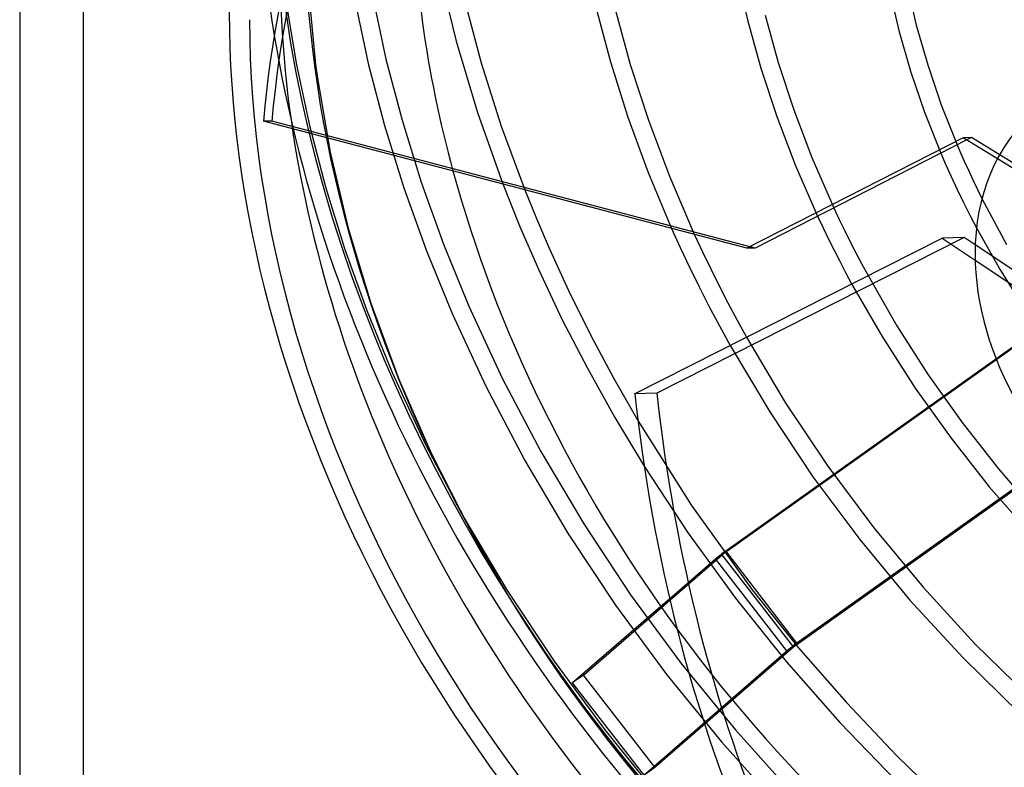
# Model space of a CAD drawing. Header units: millimetres. Extents: x -151 to 144, y -192 to 186.
# Tile 4 of 16: x -151 to -43, y -66 to 16. Entities that reach past the tile are written whole.
import ezdxf

# ---------------------------------------------------------------- set-up
doc = ezdxf.new("R2010")
doc.units = ezdxf.units.MM
doc.layers.add('HIDDEN', color=7, linetype='Continuous')
doc.layers.add('THICK', color=7, linetype='Continuous')

msp = doc.modelspace()

# ---------------------------------------------------------------- linework, layer by layer
at = {"layer": 'HIDDEN'}
for p, q in [((-144.19, -102.57), (-144.19, 185.82)), ((-105.32, 21.19), (-103.43, 13.47)), ((-72.71, 20.97), (-71.54, 15.77)), ((-54.09, 19.52), (-53.08, 15.22)), ((-56.03, 19.05), (-54.99, 14.63)), ((-121.98, 17.38), (-120.9, 10.86)), ((-119.49, 18.23), (-118.8, 10.9)), ((-114.48, 17.74), (-113.04, 11.03)), ((-112.51, 18.12), (-111.1, 11.5)), ((-102.52, 17.95), (-100.68, 11.08)), ((-88.14, 17.17), (-86.54, 11.18)), ((-86.02, 16.95), (-84.37, 10.9)), ((-69.61, 16.29), (-68.18, 11.14)), ((-71.54, 15.77), (-70.08, 10.52)), ((-53.08, 15.22), (-51.83, 10.87)), ((-54.99, 14.63), (-53.71, 10.17)), ((-103.43, 13.47), (-101.09, 5.67)), ((-120.9, 10.86), (-119.48, 4.24)), ((-118.8, 10.9), (-118.6, 9.41)), ((-113.04, 11.03), (-111.27, 4.25)), ((-111.1, 11.5), (-109.34, 4.8)), ((-100.68, 11.08), (-98.48, 4.16)), ((-86.54, 11.18), (-84.63, 5.15)), ((-84.37, 10.9), (-82.39, 4.8)), ((-68.18, 11.14), (-66.47, 5.95)), ((-51.83, 10.87), (-50.34, 6.49)), ((-70.08, 10.52), (-68.34, 5.23)), ((-53.71, 10.17), (-52.17, 5.69)), ((-118.6, 9.41), (-117.21, 1.31)), ((-50.34, 6.49), (-48.6, 2.11)), ((-101.09, 5.67), (-98.31, -2.16)), ((-66.47, 5.95), (-64.49, 0.74)), ((-52.17, 5.69), (-50.39, 1.2)), ((-123.58, 4.72), (-124.5, 4.71)), ((-70.69, -9.16), (-123.58, 4.72)), ((-109.34, 4.8), (-107.25, -1.95)), ((-84.63, 5.15), (-82.41, -0.9)), ((-82.39, 4.8), (-80.09, -1.31)), ((-68.34, 5.23), (-66.33, -0.06)), ((-119.48, 4.24), (-117.72, -2.46)), ((-111.27, 4.25), (-109.15, -2.59)), ((-98.48, 4.16), (-95.92, -2.79)), ((-47.03, 2.91), (-47.96, 2.9)), ((-47.03, 2.91), (-47.54, 2.65)), ((-36.68, -3.45), (-47.03, 2.91)), ((-117.21, 1.31), (-115.25, -6.98)), ((-64.49, 0.74), (-62.09, -4.77)), ((-38.1, -3.15), (-44.21, 0.6)), ((-82.41, -0.9), (-79.86, -7.01)), ((-66.33, -0.06), (-63.87, -5.68)), ((-107.25, -1.95), (-104.81, -8.73)), ((-80.09, -1.31), (-77.37, -7.66)), ((-117.72, -2.46), (-115.63, -9.21)), ((-109.15, -2.59), (-106.68, -9.45)), ((-45.9, -3.76), (-43.21, -8.79)), ((-115.25, -6.98), (-112.75, -15.2)), ((-46.49, -6.97), (-43.92, -11.56)), ((-47.83, -8.02), (-81.46, -25.04)), ((-115.63, -9.21), (-113.19, -15.99)), ((-106.68, -9.45), (-103.87, -16.31)), ((-104.81, -8.73), (-102.04, -15.51)), ((-31.85, -18.66), (-46.63, -8.82)), ((-73.93, -42.28), (-29.08, -10.38)), ((-46.64, -10.49), (-34.28, -18.72)), ((-30.34, -11.43), (-74.32, -42.71)), ((-43.92, -11.56), (-41.11, -16.04)), ((-58.36, -12.18), (-55.21, -17.65)), ((-60.15, -13.09), (-56.83, -18.84)), ((-113.19, -15.99), (-110.42, -22.77)), ((-112.75, -15.2), (-109.68, -23.49)), ((-102.04, -15.51), (-98.38, -23.38)), ((-103.87, -16.31), (-100.18, -24.26)), ((-55.21, -17.65), (-51.78, -23.01)), ((-71.66, -18.91), (-67.42, -26.03)), ((-56.83, -18.84), (-53.2, -24.47)), ((-73.44, -19.81), (-69.12, -27.07)), ((-21.28, -20.44), (-66.13, -52.34)), ((-66.51, -52.77), (-22.53, -21.49)), ((-110.42, -22.77), (-106.77, -30.64)), ((-109.68, -23.49), (-106.12, -31.65)), ((-98.38, -23.38), (-94.15, -31.42)), ((-51.78, -23.01), (-48.07, -28.24)), ((-100.18, -24.26), (-95.89, -32.39)), ((-53.2, -24.47), (-49.28, -29.95)), ((-81.46, -25.04), (-83.89, -25.1)), ((-67.42, -26.03), (-62.77, -32.99)), ((-69.12, -27.07), (-64.39, -34.16)), ((-83.55, -28.02), (-77.68, -37.29)), ((-48.07, -28.24), (-44.1, -33.31)), ((-49.28, -29.95), (-45.09, -35.26)), ((-106.77, -30.64), (-102.53, -38.68)), ((-106.12, -31.65), (-102.01, -39.76)), ((-94.15, -31.42), (-89.46, -39.33)), ((-95.89, -32.39), (-91.15, -40.39)), ((-82.86, -32.99), (-78.03, -40.32)), ((-62.77, -32.99), (-57.73, -39.74)), ((-44.1, -33.31), (-39.9, -38.19)), ((-64.39, -34.16), (-59.26, -41.03)), ((-45.09, -35.26), (-40.63, -40.36)), ((-77.68, -37.29), (-71.04, -46.51)), ((-102.53, -38.68), (-97.84, -46.59)), ((-102.01, -39.76), (-97.44, -47.67)), ((-89.46, -39.33), (-84.33, -47.07)), ((-57.73, -39.74), (-52.34, -46.24)), ((-91.15, -40.39), (-85.97, -48.21)), ((-78.03, -40.32), (-72.84, -47.45)), ((-59.26, -41.03), (-53.77, -47.65)), ((-80.03, -47.66), (-74.32, -42.71)), ((-66.51, -52.77), (-74.32, -42.71)), ((-66.13, -52.34), (-73.93, -42.28)), ((-80.07, -47.5), (-75.05, -43.15)), ((-67.24, -53.21), (-75.05, -43.15)), ((-52.34, -46.24), (-46.63, -52.45)), ((-97.84, -46.59), (-92.71, -54.32)), ((-84.33, -47.07), (-78.79, -54.59)), ((-71.04, -46.51), (-65.99, -52.82)), ((-97.44, -47.67), (-92.37, -55.41)), ((-90.71, -56.71), (-81.03, -48.33)), ((-89.48, -55.84), (-80.94, -48.45)), ((-85.97, -48.21), (-80.37, -55.81)), ((-72.84, -47.45), (-67.3, -54.36)), ((-53.77, -47.65), (-47.94, -53.97)), ((-81.68, -65.91), (-66.51, -52.77)), ((-46.63, -52.45), (-40.55, -58.4)), ((-82.9, -66.78), (-67.24, -53.21)), ((-65.99, -52.82), (-60.73, -58.84)), ((-92.71, -54.32), (-87.17, -61.85)), ((-78.79, -54.59), (-72.87, -61.85)), ((-67.3, -54.36), (-61.45, -61.02)), ((-47.94, -53.97), (-41.74, -60.03)), ((-92.37, -55.41), (-86.89, -62.89)), ((-89.48, -55.84), (-90.71, -56.71)), ((-81.68, -65.91), (-89.48, -55.84)), ((-80.37, -55.81), (-74.38, -63.15)), ((-90.71, -56.71), (-82.9, -66.78)), ((-60.73, -58.84), (-55.23, -64.64)), ((-61.45, -61.02), (-55.31, -67.38)), ((-87.17, -61.85), (-81.25, -69.11)), ((-72.87, -61.85), (-66.59, -68.82)), ((-86.89, -62.89), (-80.98, -70.09)), ((-74.38, -63.15), (-68.04, -70.19)), ((-55.23, -64.64), (-49.51, -70.17)), ((-82.9, -66.78), (-81.68, -65.91))]:
    msp.add_line(p, q, dxfattribs=at)
for centre, major_axis, ratio, start_param, end_param in [((0, 0), (-81.8, 94.45), 0.75, -2.427868, 0), ((-7.29, -6.71), (-0.74, 122.4), 0.954187, 0.598876, 1.47154), ((0, 0), (-94.63, 109.27), 0.75, 0.713724, 2.284521), ((0, 0), (93.32, -107.76), 0.75, -2.427868, -0.857072), ((0, 0), (-81.8, 94.45), 0.75, 0.713724, 1.00124), ((-6.97, -6.04), (-85.43, 98.65), 0.75, 0.713724, 2.91128), ((-12.24, -10.6), (-83.47, 96.38), 0.75, 0.713724, 2.284521), ((-6.54, -6.68), (-3.02, 122.36), 0.621308, 1.706019, 2.578684), ((-74.43, -42.72), (0.79, 0.613), 0.047367, 0.849337, 2.420134), ((0, 0), (-81.8, 94.45), 0.75, 1.462572, 1.955423), ((-66.63, -52.78), (-0.79, -0.613), 0.047367, -2.292255, -0.721459)]:
    msp.add_ellipse(centre, major_axis=major_axis, ratio=ratio, start_param=start_param, end_param=end_param, dxfattribs=at)
at = {"layer": 'THICK'}
for p, q in [((-151.17, 179.78), (-151.17, -108.61)), ((-71.62, -9.17), (-124.5, 4.71)), ((-47.96, 2.9), (-71.62, -9.17)), ((-47.54, 2.65), (-70.69, -9.16)), ((-44.21, 0.6), (-47.96, 2.9)), ((-50.39, 1.2), (-49.87, 0)), ((-48.6, 2.11), (-48.23, 1.25)), ((-48.23, 1.25), (-47.83, 0.33)), ((-49.87, 0), (-49.27, -1.33)), ((-47.83, 0.33), (-47.38, -0.66)), ((-47.38, -0.66), (-46.9, -1.7)), ((-49.27, -1.33), (-48.61, -2.76)), ((-46.9, -1.7), (-46.4, -2.75)), ((-98.31, -2.16), (-96.48, -6.72)), ((-95.92, -2.79), (-94.64, -5.93)), ((-48.61, -2.76), (-47.93, -4.18)), ((-46.4, -2.75), (-45.9, -3.76)), ((-47.93, -4.18), (-47.23, -5.56)), ((-62.09, -4.77), (-61.5, -6.03)), ((-94.64, -5.93), (-93.26, -9.16)), ((-63.87, -5.68), (-63.28, -6.94)), ((-61.5, -6.03), (-60.9, -7.27)), ((-47.23, -5.56), (-46.49, -6.97)), ((-96.48, -6.72), (-94.41, -11.47)), ((-79.86, -7.01), (-78.91, -9.09)), ((-63.28, -6.94), (-62.68, -8.18)), ((-60.9, -7.27), (-60.3, -8.48)), ((-83.89, -25.1), (-50.26, -8.08)), ((-77.37, -7.66), (-76.48, -9.56)), ((-62.68, -8.18), (-62.08, -9.38)), ((-60.3, -8.48), (-59.68, -9.7)), ((-47.83, -8.02), (-50.26, -8.08)), ((-50.26, -8.08), (-46.64, -10.49)), ((-46.63, -8.82), (-47.83, -8.02)), ((-93.26, -9.16), (-91.11, -13.82)), ((-78.91, -9.09), (-77.88, -11.27)), ((-76.48, -9.56), (-75.57, -11.45)), ((-70.69, -9.16), (-71.62, -9.17)), ((-62.08, -9.38), (-61.46, -10.61)), ((-61.46, -10.61), (-60.81, -11.85)), ((-59.68, -9.7), (-59.03, -10.94)), ((-94.41, -11.47), (-91.84, -16.92)), ((-77.88, -11.27), (-76.84, -13.39)), ((-75.57, -11.45), (-74.66, -13.28)), ((-60.81, -11.85), (-60.15, -13.09)), ((-59.03, -10.94), (-58.36, -12.18)), ((-91.11, -13.82), (-88.64, -18.81)), ((-76.84, -13.39), (-75.76, -15.52)), ((-74.66, -13.28), (-73.69, -15.16)), ((-75.76, -15.52), (-74.62, -17.68)), ((-73.69, -15.16), (-72.68, -17.04)), ((-91.84, -16.92), (-89.06, -22.31)), ((-72.68, -17.04), (-71.66, -18.91)), ((-74.62, -17.68), (-73.44, -19.81)), ((-88.64, -18.81), (-86.17, -23.43)), ((-89.06, -22.31), (-86.06, -27.69)), ((-86.17, -23.43), (-83.55, -28.02)), ((-86.06, -27.69), (-82.86, -32.99)), ((-81.03, -48.33), (-80.07, -47.5)), ((-80.94, -48.45), (-80.03, -47.66))]:
    msp.add_line(p, q, dxfattribs=at)
for centre, major_axis, ratio, start_param, end_param in [((-17.82, -15.44), (81.8, -94.45), 0.75, 0.713724, 3.141593), ((-8.21, -6.71), (0.74, -122.4), 0.954187, -2.518061, -1.670052), ((-17.82, -15.44), (-83.47, 96.38), 0.75, 0, 2.284521), ((-17.82, -15.44), (81.8, -94.45), 0.75, -2.427868, 0), ((-20.15, -17.45), (-20.03, 23.13), 0.75, -0.000014, 0.713724), ((0, 0), (-81.8, 94.45), 0.75, 1.00124, 1.462572), ((-20.15, -17.45), (-20.03, 23.13), 0.75, 0.713724, 3.141578), ((-8.96, -6.74), (3.02, -122.36), 0.621308, -1.435574, -0.562909)]:
    msp.add_ellipse(centre, major_axis=major_axis, ratio=ratio, start_param=start_param, end_param=end_param, dxfattribs=at)

doc.saveas('drawing.dxf')
